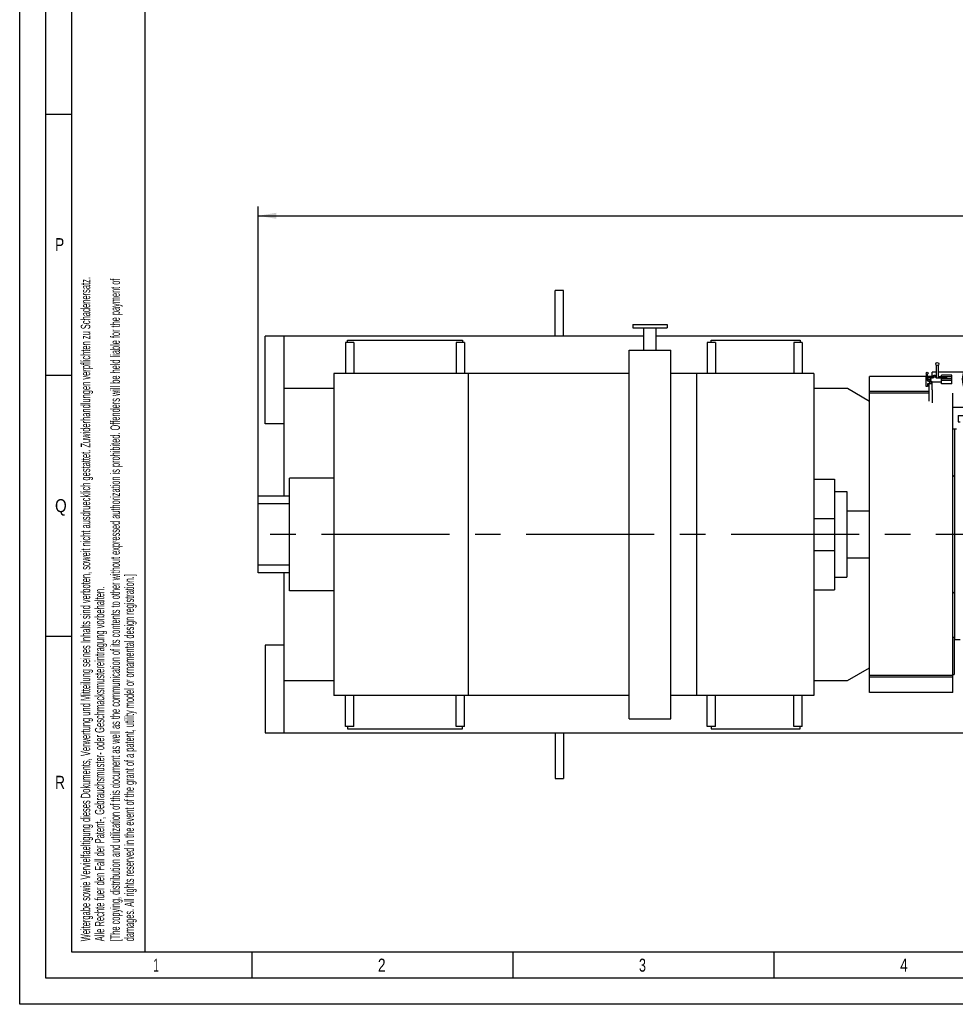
# Model space of a CAD drawing. Header units: millimetres. Extents: x 0 to 1189, y 0 to 841.
# Tile 1 of 179: x 0 to 179, y 0 to 189. Entities that reach past the tile are written whole.
import ezdxf
from ezdxf.enums import TextEntityAlignment as Align

# ---------------------------------------------------------------- set-up
doc = ezdxf.new("R2010")
doc.units = ezdxf.units.MM
doc.header["$LTSCALE"] = 65.395
doc.linetypes.add('CENTER', pattern=[0.6, 0.375, -0.075, 0.075, -0.075])
doc.layers.get('0').update_dxf_attribs({"linetype": 'CONTINUOUS'})
for name, color, linetype in [('25007_040000_TLKGS_KS_V_ABL2273', 7, 'CONTINUOUS'), ('25007_041000_TLKGS_KS_V_ABL2274', 7, 'CONTINUOUS'), ('25067_000000_IMO-2_SKL_PBL2327', 7, 'CONTINUOUS'), ('6M25C_GENSET_GENERATOR_ABL2246', 7, 'CONTINUOUS'), ('oben_13_VBL2245', 7, 'CONTINUOUS')]:
    doc.layers.add(name, color=color, linetype=linetype)
doc.styles.get("Standard").update_dxf_attribs({"font": 'txt', "width": 0.6})
doc.styles.add('TEXTSTYLE_2', font='txt')
doc.dimstyles.new('DIMSTYLE_2', dxfattribs={"dimtxt": 3.5, "dimasz": 3.5, "dimexe": 1.8, "dimexo": 0, "dimgap": 0.875, "dimtad": 1, "dimdec": 0, "dimlfac": 25, "dimdsep": 46, "dimtxsty": 'STANDARD', "dimblk": '_FILLED', "dimblk1": '_FILLED', "dimblk2": '_FILLED', "dimcen": 0.09, "dimadec": 0, "dimazin": 0, "dimtp": 2, "dimtm": 2, "dimtfac": 1, "dimtdec": 0, "dimtofl": 0, "dimtmove": 0, "dimatfit": 3, "dimldrblk": '_FILLED', "dimfxl": 1, "dimtolj": 1, "dimarcsym": 0})

# ---------------------------------------------------------------- blocks, each defined once
blk = doc.blocks.new('_FILLED')
at = {"color": 0, "linetype": 'BYBLOCK'}
blk.add_solid([(0, 0), (-1, 0.167), (-1, -0.167)], dxfattribs=at)
blk = doc.blocks.new('*D6')
at = {"color": 2, "linetype": 'CONTINUOUS'}
for p, q in [((45.68, 95.88), (45.68, 152.84)), ((372.08, 106.9), (372.08, 152.84)), ((45.68, 151.04), (208.88, 151.04)), ((372.08, 151.04), (208.88, 151.04))]:
    blk.add_line(p, q, dxfattribs=at)
at = {"color": 2, "linetype": 'CONTINUOUS', "xscale": 3.5, "yscale": 3.5, "zscale": 3.5, "rotation": 180}
blk.add_blockref('_FILLED', (45.68, 151.04), dxfattribs=at)
at = {"color": 2, "linetype": 'CONTINUOUS', "xscale": 3.5, "yscale": 3.5, "zscale": 3.5}
blk.add_blockref('_FILLED', (372.08, 151.04), dxfattribs=at)
at = {"color": 2, "linetype": 'CONTINUOUS', "width": 0.636905}
blk.add_text('8160', height=3.5, dxfattribs=at).set_placement((208.88, 151.92), align=Align.CENTER)
blk = doc.blocks.new('6M25C_GENSET_GENERATOR_T1_PBL2247', base_point=(104.2, 91.5))
at = {"layer": '6M25C_GENSET_GENERATOR_T1_PBL2247', "color": 7, "linetype": 'CONTINUOUS'}
for p, q in [((117.42, 130.2), (117.42, 129.6)), ((117.42, 130.2), (124.02, 130.2)), ((124.02, 130.2), (124.02, 129.6)), ((117.42, 129.6), (124.02, 129.6)), ((119.52, 125.32), (119.52, 129.6)), ((121.92, 125.32), (121.92, 129.6)), ((62.4, 126.8), (62.4, 120.84)), ((64, 126.8), (62.4, 126.8)), ((62.8, 126.8), (62.8, 127.2)), ((62.8, 127.2), (84.8, 127.2)), ((64, 126.8), (64, 120.84)), ((83.6, 126.8), (83.6, 120.84)), ((85.2, 126.8), (83.6, 126.8)), ((84.8, 127.2), (84.8, 126.8)), ((85.2, 126.8), (85.2, 120.84)), ((131.68, 126.8), (131.68, 120.84)), ((133.28, 126.8), (131.68, 126.8)), ((132.4, 126.8), (132.4, 127.2)), ((132.4, 127.2), (149.44, 127.2)), ((133.28, 126.8), (133.28, 120.84)), ((148.24, 126.8), (148.24, 120.84)), ((149.84, 126.8), (148.24, 126.8)), ((149.44, 127.2), (149.44, 126.8)), ((149.84, 126.8), (149.84, 120.84)), ((116.72, 54.68), (116.72, 125.32)), ((116.72, 125.32), (124.72, 125.32)), ((124.72, 54.68), (124.72, 125.32)), ((60.16, 120.84), (60.16, 59.16)), ((116.72, 120.84), (60.16, 120.84)), ((85.86, 120.84), (85.86, 59.16)), ((152.08, 120.84), (124.72, 120.84)), ((129.61, 120.84), (129.61, 59.16)), ((152.08, 120.84), (152.08, 59.16)), ((51.64, 79.2), (51.64, 100.8)), ((60.16, 100.8), (51.64, 100.8)), ((152.08, 100.6), (156.04, 100.6)), ((156.04, 100.6), (156.04, 79.4)), ((156.04, 98.2), (158.42, 98.2)), ((158.42, 98.2), (158.42, 81.8)), ((45.68, 82.67), (45.68, 97.33)), ((51.64, 97.33), (45.68, 97.33)), ((51.64, 95.88), (45.68, 95.88)), ((158.42, 94.5), (162.72, 94.5)), ((152.08, 93.08), (156.04, 93.08)), ((152.08, 86.92), (156.04, 86.92)), ((158.42, 85.5), (162.72, 85.5)), ((51.64, 84.12), (45.68, 84.12)), ((51.64, 82.67), (45.68, 82.67)), ((156.04, 81.8), (158.42, 81.8)), ((152.08, 79.4), (156.04, 79.4)), ((60.16, 79.2), (51.64, 79.2)), ((116.72, 59.16), (60.16, 59.16)), ((62.4, 53.2), (62.4, 59.16)), ((64, 53.2), (64, 59.16)), ((83.6, 53.2), (83.6, 59.16)), ((85.2, 53.2), (85.2, 59.16)), ((152.08, 59.16), (124.72, 59.16)), ((131.68, 53.2), (131.68, 59.16)), ((133.28, 53.2), (133.28, 59.16)), ((148.24, 53.2), (148.24, 59.16)), ((149.84, 53.2), (149.84, 59.16)), ((64, 53.2), (62.4, 53.2)), ((62.8, 53.2), (62.8, 52.8)), ((85.2, 53.2), (83.6, 53.2)), ((84.8, 52.8), (84.8, 53.2)), ((116.72, 54.68), (124.72, 54.68)), ((133.28, 53.2), (131.68, 53.2)), ((132.4, 53.2), (132.4, 52.8)), ((149.84, 53.2), (148.24, 53.2)), ((149.44, 52.8), (149.44, 53.2)), ((62.8, 52.8), (84.8, 52.8)), ((132.4, 52.8), (149.44, 52.8))]:
    blk.add_line(p, q, dxfattribs=at)
blk = doc.blocks.new('6M25C_GENSET_GENERATOR_ABL2246', base_point=(104.2, 91.5))
at = {"layer": '6M25C_GENSET_GENERATOR_T1_PBL2247'}
blk.add_blockref('6M25C_GENSET_GENERATOR_T1_PBL2247', (104.2, 91.5), dxfattribs=at)
blk = doc.blocks.new('6M25C_GENSET_STD_GRUNDRAHMEN_T1_PBL2249', base_point=(181.7, 90))
at = {"layer": '6M25C_GENSET_STD_GRUNDRAHMEN_T1_PBL2249', "color": 7, "linetype": 'CONTINUOUS'}
for p, q in [((102.52, 128), (102.52, 136.74)), ((104.12, 136.74), (102.52, 136.74)), ((104.12, 128), (104.12, 136.74)), ((47, 111.2), (47, 128)), ((119.52, 128), (47, 128)), ((50.64, 97.33), (50.64, 128)), ((188.32, 128), (121.92, 128)), ((295.91, 128), (295.65, 128)), ((295.65, 121.26), (295.91, 121.26)), ((50.64, 118), (60.16, 118)), ((152.08, 118), (158.5, 118)), ((158.5, 118), (162.72, 115.56)), ((50.64, 111.2), (47, 111.2)), ((314.4, 72.04), (314.4, 84.73)), ((50.64, 52), (50.64, 82.67)), ((313.2, 74.84), (314, 74.84)), ((314, 74.84), (314, 72.04)), ((314, 72.04), (314.4, 72.04)), ((47, 68.8), (47, 52)), ((50.64, 68.8), (47, 68.8)), ((313.2, 68.8), (313.48, 68.8)), ((313.2, 68.5), (313.2, 68.08)), ((314.28, 68.8), (316.4, 68.8)), ((316.4, 65.82), (316.4, 68.8)), ((313.2, 66.08), (313.2, 58.74)), ((158.5, 62), (162.72, 64.44)), ((316.4, 52), (316.4, 65.38)), ((50.64, 62), (60.16, 62)), ((152.08, 62), (158.5, 62)), ((222.85, 58.74), (296.4, 58.74)), ((242.78, 58.74), (242.78, 52.4)), ((243.58, 58.74), (243.58, 52.4)), ((277.58, 58.74), (277.58, 52.4)), ((278.38, 58.74), (278.38, 52.4)), ((308.4, 58.74), (313.2, 58.74)), ((312.38, 52.4), (312.38, 58.74)), ((313.18, 52.4), (313.18, 58.74)), ((211.69, 52.8), (220.69, 58)), ((47, 52), (316.4, 52)), ((102.52, 52), (102.52, 43.26)), ((104.12, 52), (104.12, 43.26)), ((208.8, 52), (208.8, 52)), ((242.78, 52.4), (243.58, 52.4)), ((277.58, 52.4), (278.38, 52.4)), ((313.18, 52.4), (312.38, 52.4)), ((102.52, 43.26), (104.12, 43.26))]:
    blk.add_line(p, q, dxfattribs=at)
at = {"layer": '6M25C_GENSET_STD_GRUNDRAHMEN_T1_PBL2249', "color": 2, "linetype": 'CONTINUOUS'}
blk.add_line((242.78, 52.4), (242.78, 58.74), dxfattribs=at)
at = {"layer": '6M25C_GENSET_STD_GRUNDRAHMEN_T1_PBL2249', "color": 6, "linetype": 'CONTINUOUS'}
for p in [(243.58, 58.74), (242.78, 52.4)]:
    blk.add_line(p, (243.58, 52.4), dxfattribs=at)
at = {"layer": '6M25C_GENSET_STD_GRUNDRAHMEN_T1_PBL2249', "color": 7, "linetype": 'CONTINUOUS'}
for centre, start, end in [((223.69, 52.8), 97.9913, 120), ((208.69, 58), 271.0088, 300)]:
    blk.add_arc(centre, 6, start, end, dxfattribs=at)
blk = doc.blocks.new('6M25C_GENSET_STD_GRUNDRAHMEN_ABL2248', base_point=(181.7, 90))
at = {"layer": '6M25C_GENSET_STD_GRUNDRAHMEN_T1_PBL2249'}
blk.add_blockref('6M25C_GENSET_STD_GRUNDRAHMEN_T1_PBL2249', (181.7, 90), dxfattribs=at)
blk = doc.blocks.new('25007_733000_05_SIMPLE1_T1_A_PBL2276', base_point=(181.05, 119.14))
at = {"layer": '25007_733000_05_SIMPLE1_T1_A_PBL2276', "color": 7, "linetype": 'CONTINUOUS'}
for p, q in [((181.72, 122.59), (181.72, 124.44)), ((173.68, 120.01), (173.68, 120.72)), ((173.88, 120.01), (173.88, 120.72)), ((174.72, 120.36), (174.72, 121.1)), ((175.52, 121.1), (174.72, 121.1)), ((175.52, 122.43), (175.52, 120.13)), ((175.92, 122.43), (175.92, 120.1)), ((180.77, 121.1), (175.92, 121.1)), ((173.6, 118.34), (173.6, 120.18)), ((173.6, 120.18), (173.68, 120.18)), ((173.6, 119.84), (173.97, 119.84)), ((173.88, 120.18), (173.97, 120.18)), ((173.88, 118.84), (173.88, 118.34)), ((174.72, 118.84), (173.88, 118.84)), ((173.97, 119.84), (173.97, 120.18)), ((173.97, 120.18), (174.37, 119.98)), ((173.97, 119.84), (174.57, 119.54)), ((174.29, 119.54), (174.15, 119.61)), ((174.16, 115.54), (174.16, 118.84)), ((174.37, 119.54), (174.29, 119.54)), ((174.29, 119.04), (174.29, 119.38)), ((174.29, 119.38), (174.44, 119.38)), ((174.29, 119.04), (174.72, 119.04)), ((174.37, 119.98), (174.37, 119.64)), ((174.37, 119.64), (174.57, 119.64)), ((174.54, 119.28), (174.74, 119.28)), ((174.57, 119.64), (174.57, 119.54)), ((174.72, 117.7), (174.72, 119.28)), ((174.74, 119.28), (174.74, 119.23)), ((174.74, 119.23), (176.52, 119.23)), ((174.75, 120.37), (174.75, 120.03)), ((174.75, 120.37), (174.84, 120.3)), ((174.84, 119.95), (174.75, 120.03)), ((174.84, 120.3), (174.91, 120.32)), ((174.84, 120.3), (174.84, 119.95)), ((175.01, 120), (174.84, 119.95)), ((174.91, 120.44), (174.91, 120.09)), ((174.91, 120.09), (175.01, 120)), ((175.28, 120.52), (175.28, 120.17)), ((175.28, 120.52), (175.52, 120.31)), ((175.56, 119.93), (175.28, 120.17)), ((175.56, 120), (175.56, 119.93)), ((177.56, 119.93), (175.56, 119.93)), ((175.92, 120.27), (177.56, 120.27)), ((176.52, 120.27), (176.52, 120.52)), ((178.52, 120.52), (176.52, 120.52)), ((176.52, 119.48), (176.52, 119.83)), ((178.52, 119.83), (176.52, 119.83)), ((176.52, 118.85), (176.52, 119.48)), ((178.52, 119.48), (176.52, 119.48)), ((178.52, 118.85), (176.52, 118.85)), ((177.56, 119.83), (177.56, 120.27)), ((178.52, 120.17), (177.56, 120.17)), ((178.52, 118.85), (178.52, 120.52)), ((173.88, 118.34), (173.6, 118.34)), ((174.16, 118.76), (173.88, 118.76)), ((174.16, 118.44), (173.88, 118.44)), ((174.72, 117.7), (174.72, 115.24)), ((182.92, 115), (182.92, 117.11)), ((186.12, 115), (186.12, 117.11)), ((188.12, 112.8), (188.12, 117.99)), ((181.72, 112.8), (181.72, 116.89)), ((182.52, 112.8), (182.52, 116.27)), ((186.12, 116.54), (182.92, 116.54)), ((186.12, 116.34), (182.92, 116.34)), ((181.72, 114.3), (178.72, 114.3)), ((186.12, 115), (182.92, 115)), ((185, 114.47), (185, 114.89)), ((185, 112.8), (185, 114.47)), ((185.64, 114.47), (185, 114.47)), ((185.64, 114.47), (185.64, 114.89)), ((185.64, 112.8), (185.64, 114.47)), ((188.32, 114.41), (188.12, 114.34)), ((179.72, 112.8), (179.72, 111.6)), ((179.72, 112.8), (188.32, 112.8)), ((179.72, 111.6), (180.12, 111.6))]:
    blk.add_line(p, q, dxfattribs=at)
for centre, radius in [((175.72, 122.66), 0.3), ((184.52, 119.74), 3.08), ((173.78, 120.9), 0.2), ((184.52, 119.74), 2.14), ((184.52, 119.74), 2)]:
    blk.add_circle(centre, radius, dxfattribs=at)
for centre, radius, start, end in [((185.32, 122.7), 4, 41.3754, 154.1581), ((185.32, 122.7), 4, 83.2135, 96.7865), ((184.52, 119.74), 4, 18.7576, 244.1861), ((184.52, 119.74), 3.3, 299.0817, 240.9183), ((185.32, 122.7), 4, 154.1271, 188.7803), ((184.52, 119.74), 4, 295.8139, 341.2424), ((185.32, 115.25), 0.48, 209.8571, 330.1429)]:
    blk.add_arc(centre, radius, start, end, dxfattribs=at)
blk.add_ellipse((175.72, 119.96), major_axis=(-0.176, 0.234), ratio=0.402543, start_param=0.491397, end_param=1.134898, dxfattribs=at)
for points, knots in [([(173.68, 120.01), (173.68, 119.99), (173.71, 119.94), (173.78, 119.92), (173.85, 119.94), (173.88, 119.99), (173.88, 120.01)], [0, 0, 0, 0, 0.237341, 0.5, 0.762659, 1, 1, 1, 1]), ([(174.15, 119.61), (174.12, 119.62), (174.04, 119.64), (173.92, 119.64), (173.81, 119.59), (173.81, 119.54)], [0, 0, 0, 0, 0.281986, 0.58977, 1, 1, 1, 1]), ([(173.81, 119.54), (173.81, 119.53), (173.82, 119.49), (173.85, 119.47), (173.88, 119.46)], [0, 0, 0, 0, 0.202386, 1, 1, 1, 1]), ([(173.88, 119.46), (173.94, 119.43), (174.05, 119.38), (174.18, 119.28), (174.27, 119.17), (174.29, 119.08), (174.29, 119.04)], [0, 0, 0, 0, 0.309429, 0.575514, 0.800852, 1, 1, 1, 1]), ([(174.22, 119.57), (174.23, 119.56), (174.27, 119.5), (174.29, 119.43), (174.29, 119.38)], [0, 0, 0, 0, 0.26986, 1, 1, 1, 1]), ([(174.37, 119.98), (174.38, 120.02), (174.45, 120.2), (174.62, 120.31), (174.75, 120.37)], [0, 0, 0, 0, 0.207595, 1, 1, 1, 1]), ([(174.75, 120.03), (174.7, 120), (174.54, 119.92), (174.39, 119.76), (174.37, 119.64)], [0, 0, 0, 0, 0.305402, 1, 1, 1, 1]), ([(174.37, 119.54), (174.38, 119.51), (174.4, 119.41), (174.48, 119.33), (174.54, 119.28)], [0, 0, 0, 0, 0.225936, 1, 1, 1, 1]), ([(174.91, 120.44), (174.94, 120.44), (175.06, 120.48), (175.18, 120.5), (175.28, 120.52)], [0, 0, 0, 0, 0.239695, 1, 1, 1, 1]), ([(175.28, 120.17), (175.25, 120.17), (175.12, 120.15), (175, 120.12), (174.91, 120.09)], [0, 0, 0, 0, 0.259366, 1, 1, 1, 1]), ([(175.72, 119.93), (175.7, 119.93), (175.65, 119.93), (175.59, 119.96), (175.56, 120)], [0, 0, 0, 0, 0.26051, 1, 1, 1, 1]), ([(175.92, 120.1), (175.92, 120.05), (175.87, 119.96), (175.77, 119.93), (175.72, 119.93)], [0, 0, 0, 0, 0.474681, 1, 1, 1, 1])]:
    blk.add_open_spline(points, degree=3, knots=knots, dxfattribs=at)
blk = doc.blocks.new('25007_733000_05_SIMPLE1_A_ABL2275', base_point=(181.05, 119.14))
at = {"layer": '25007_733000_05_SIMPLE1_T1_A_PBL2276'}
blk.add_blockref('25007_733000_05_SIMPLE1_T1_A_PBL2276', (181.05, 119.14), dxfattribs=at)
blk = doc.blocks.new('25007_731000_20_SIMPLE1_T1_B_PBL2288', base_point=(179.42, 90))
at = {"layer": '25007_731000_20_SIMPLE1_T1_B_PBL2288', "color": 7, "linetype": 'CONTINUOUS'}
for p, q in [((179.08, 110.2), (178.72, 110.2)), ((179.08, 69.8), (179.08, 110.2)), ((179.4, 110.2), (179.08, 110.2)), ((179.08, 101.4), (178.72, 101.04)), ((179.08, 78.6), (178.72, 78.96)), ((179.08, 69.8), (178.96, 69.8)), ((180.12, 69.8), (179.08, 69.8))]:
    blk.add_line(p, q, dxfattribs=at)
blk = doc.blocks.new('25007_731000_20_SIMPLE1_B_ABL2287', base_point=(179.42, 90))
at = {"layer": '25007_731000_20_SIMPLE1_T1_B_PBL2288'}
blk.add_blockref('25007_731000_20_SIMPLE1_T1_B_PBL2288', (179.42, 90), dxfattribs=at)
blk = doc.blocks.new('25007_041000_TLKGS_KS_V_ABL2274', base_point=(179.42, 90))
at = {"layer": '25007_731000_20_SIMPLE1_B_ABL2287'}
blk.add_blockref('25007_731000_20_SIMPLE1_B_ABL2287', (179.42, 90), dxfattribs=at)
at = {"layer": '25007_733000_05_SIMPLE1_A_ABL2275'}
blk.add_blockref('25007_733000_05_SIMPLE1_A_ABL2275', (181.05, 119.14), dxfattribs=at)
blk = doc.blocks.new('25007_040000_TLKGS_KS_V_ABL2273', base_point=(179.42, 90))
at = {"layer": '25007_041000_TLKGS_KS_V_ABL2274'}
blk.add_blockref('25007_041000_TLKGS_KS_V_ABL2274', (179.42, 90), dxfattribs=at)
blk = doc.blocks.new('25067_000000_TLKGS_MARKETING_ABL2250', base_point=(275.4, 96.76))
at = {"layer": '25007_040000_TLKGS_KS_V_ABL2273'}
blk.add_blockref('25007_040000_TLKGS_KS_V_ABL2273', (179.42, 90), dxfattribs=at)
blk = doc.blocks.new('6M25C_GENSET_SCHUTZHAUBE_T1_PBL2256', base_point=(170.84, 90))
at = {"layer": '6M25C_GENSET_SCHUTZHAUBE_T1_PBL2256', "color": 7, "linetype": 'CONTINUOUS'}
for p, q in [((162.72, 59.76), (162.72, 120.24)), ((173.68, 120.24), (162.72, 120.24)), ((174.54, 120.24), (173.88, 120.24)), ((174.16, 117.36), (162.72, 117.36)), ((174.16, 117.04), (162.72, 117.04)), ((178.72, 59.76), (178.72, 117.04)), ((178.72, 70.32), (178.96, 70.32)), ((178.96, 70.32), (178.96, 63.2)), ((178.72, 62.96), (162.72, 62.96)), ((178.72, 62.64), (162.72, 62.64)), ((178.72, 63.2), (178.96, 63.2)), ((178.72, 59.76), (162.72, 59.76))]:
    blk.add_line(p, q, dxfattribs=at)
blk = doc.blocks.new('6M25C_GENSET_SCHUTZHAUBE_ABL2255', base_point=(170.84, 90))
at = {"layer": '6M25C_GENSET_SCHUTZHAUBE_T1_PBL2256'}
blk.add_blockref('6M25C_GENSET_SCHUTZHAUBE_T1_PBL2256', (170.84, 90), dxfattribs=at)
blk = doc.blocks.new('25067_000000_IMO-2_SKL_PBL2327', base_point=(180.3, 91.48))
at = {"layer": '25067_000000_IMO-2_SKL_PBL2327', "color": 2, "linetype": 'CENTER'}
for p, q in [((200, 90), (200, 111.77)), ((217.2, 90), (217.2, 111.77)), ((234.4, 90), (234.4, 111.77)), ((251.6, 90), (251.6, 111.77)), ((268.8, 90), (268.8, 111.77)), ((286, 90), (286, 111.77)), ((200, 90), (43.69, 90)), ((200, 90), (215.2, 90)), ((200, 90), (200, 71.18)), ((217.2, 90), (215.2, 90)), ((217.2, 90), (232.4, 90)), ((217.2, 90), (217.2, 71.18)), ((234.4, 90), (232.4, 90)), ((234.4, 90), (249.6, 90)), ((234.4, 90), (234.4, 71.18)), ((251.6, 90), (249.6, 90)), ((251.6, 90), (266.8, 90)), ((251.6, 90), (251.6, 71.18)), ((268.8, 90), (266.8, 90)), ((268.8, 90), (284, 90)), ((268.8, 90), (268.8, 71.18)), ((286, 90), (284, 90)), ((286, 90), (316.9, 90)), ((286, 90), (286, 71.18))]:
    blk.add_line(p, q, dxfattribs=at)
blk = doc.blocks.new('OBEN_13_VBL2245', base_point=(207.88, 92.61))
at = {"layer": '25067_000000_IMO-2_SKL_PBL2327'}
blk.add_blockref('25067_000000_IMO-2_SKL_PBL2327', (180.3, 91.48), dxfattribs=at)
at = {"layer": '25067_000000_TLKGS_MARKETING_ABL2250'}
blk.add_blockref('25067_000000_TLKGS_MARKETING_ABL2250', (275.4, 96.76), dxfattribs=at)
at = {"layer": '6M25C_GENSET_GENERATOR_ABL2246'}
blk.add_blockref('6M25C_GENSET_GENERATOR_ABL2246', (104.2, 91.5), dxfattribs=at)
at = {"layer": '6M25C_GENSET_SCHUTZHAUBE_ABL2255'}
blk.add_blockref('6M25C_GENSET_SCHUTZHAUBE_ABL2255', (170.84, 90), dxfattribs=at)
at = {"layer": '6M25C_GENSET_STD_GRUNDRAHMEN_ABL2248'}
blk.add_blockref('6M25C_GENSET_STD_GRUNDRAHMEN_ABL2248', (181.7, 90), dxfattribs=at)

msp = doc.modelspace()

# ---------------------------------------------------------------- linework, layer by layer
at = {"color": 5, "linetype": 'CONTINUOUS'}
for p, q in [((0, 0), (0, 841)), ((10, 10), (10, 831)), ((24.03169, 10.02791), (24, 235)), ((5, 170.5), (10, 170.5)), ((5, 120.5), (10, 120.5)), ((5, 70.5), (10, 70.5)), ((1179, 10), (10, 10)), ((44.5, 5), (44.5, 10)), ((94.5, 5), (94.5, 10)), ((144.5, 5), (144.5, 10)), ((1189, 0), (0, 0))]:
    msp.add_line(p, q, dxfattribs=at)
at = {"color": 6, "linetype": 'CONTINUOUS'}
for p, q in [((5, 5), (5, 836)), ((1184, 5), (5, 5))]:
    msp.add_line(p, q, dxfattribs=at)

# ---------------------------------------------------------------- block references
at = {"layer": 'oben_13_VBL2245'}
msp.add_blockref('OBEN_13_VBL2245', (207.88303, 92.61), dxfattribs=at)

# ---------------------------------------------------------------- texts
at = {"color": 5, "linetype": 'CONTINUOUS', "style": 'TEXTSTYLE_2'}
for s, width, p in [('[The copying, distribution and utilization of this document as well as the communication of its contents to other without expressed authorization is prohibited. Offenders will be held liable for the payment of', 0.587833, (19.18189, 12.07629)), ('Weitergabe sowie Vervielfaeltigung dieses Dokuments, Verwertung und Mitteilung seines Inhalts sind verboten, soweit nicht ausdruecklich gestattet. Zuwiderhandlungen verpflichten zu Schadenersatz.', 0.596947, (13.50773, 12.07629)), ('damages. All rights reserved in the event of the grant of a patent, utility model or ornamental design registration.]', 0.587302, (21.88189, 12.07629)), ('Alle Rechte fuer den Fall der Patent-, Gebrauchsmuster- oder Geschmacksmustereintragung vorbehalten.', 0.601429, (16.20773, 12.07629))]:
    msp.add_text(s, height=1.8, rotation=90, dxfattribs=dict(at, width=width)).set_placement(p)
for s, width, p in [('P', 0.785714, (6.77091, 144.271)), ('Q', 0.857143, (6.77091, 94.271)), ('R', 0.785714, (6.77091, 41.271)), ('1', 0.571429, (25.606, 6.248)), ('2', 0.785714, (68.606, 6.248)), ('3', 0.714286, (118.606, 6.248)), ('4', 0.785714, (168.606, 6.248))]:
    msp.add_text(s, height=2.50001, dxfattribs=dict(at, width=width)).set_placement(p)

# ---------------------------------------------------------------- dimensions: what is measured, and where the dimension line sits
at = {"color": 2, "linetype": 'CONTINUOUS'}
dim = msp.add_linear_dim(base=(372.07786, 151.0404), p1=(45.68, 95.88), p2=(372.07786, 106.8972), dimstyle='DIMSTYLE_2', dxfattribs=at)
dim.commit()
dim.dimension.update_dxf_attribs({"geometry": '*D6', "text_midpoint": (208.54559, 151.0404), "dimtype": 160})

doc.saveas('drawing.dxf')
